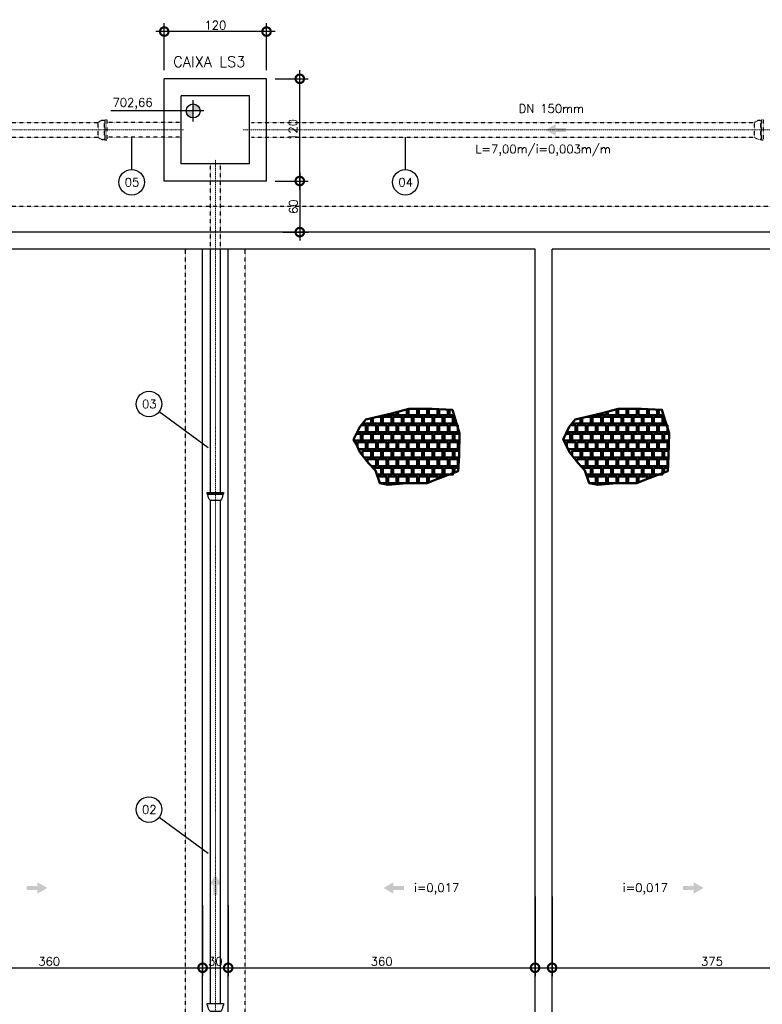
# Model space of a CAD drawing. Header units: millimetres. Extents: x 6229 to 11806, y 8925 to 11505.
# Tile 6 of 12: x 7752 to 8623, y 10229 to 11385. Entities that reach past the tile are written whole.
import ezdxf
from ezdxf.enums import TextEntityAlignment as Align

# ---------------------------------------------------------------- set-up
doc = ezdxf.new("R2010")
doc.units = ezdxf.units.MM
doc.header["$LTSCALE"] = 0.1
doc.header["$MEASUREMENT"] = 0
for name, pattern in [('DASHDOT', [25.4, 12.7, -6.35, 0, -6.35]), ('DASHED', [0.75, 0.5, -0.25]), ('HIDDEN', [9.525, 6.35, -3.175])]:
    doc.linetypes.add(name, pattern=pattern)
doc.layers.get('Defpoints').update_dxf_attribs({"color": 200})
for name, color, linetype, lineweight in [('BAR-EIXOS', 7, 'DASHDOT', 20), ('BAR-PECAS', 2, 'Continuous', 30), ('PAREDE4', 3, 'Continuous', 50)]:
    doc.layers.add(name, color=color, linetype=linetype, lineweight=lineweight)
for name, color, linetype in [('COTAS', 16, 'Continuous'), ('DIM', 7, 'Continuous'), ('ELEVAÇÃO', 2, 'Continuous'), ('ESTRUTURA', 6, 'Continuous'), ('LAYER1', 255, 'Continuous'), ('LIMHATRA', 2, 'HIDDEN'), ('RELAÇÀO', 2, 'Continuous'), ('TEXTO', 2, 'Continuous')]:
    doc.layers.add(name, color=color, linetype=linetype)
doc.styles.add('ROMANS', font='ROMANS.shx')
doc.dimstyles.new('DIM50', dxfattribs={"dimscale": 0, "dimtxt": 10, "dimasz": 20, "dimexe": 10, "dimexo": 10, "dimgap": 2.5, "dimtad": 1, "dimdec": 0, "dimtxsty": 'ROMANS', "dimblk": 'ARCHTICK', "dimblk1": 'DOTSMALL', "dimblk2": 'DOTSMALL', "dimsah": 1, "dimcen": 2.5, "dimdle": 10, "dimclrd": 7, "dimclre": 7, "dimclrt": 2, "dimazin": 0, "dimtfac": 1, "dimtdec": 0, "dimtmove": 2, "dimatfit": 3, "dimldrblk": 'ARCHTICK', "dimfxl": 0, "dimarcsym": 0})

# ---------------------------------------------------------------- blocks, each defined once
blk = doc.blocks.new('_DOTSMALL')
at = {"color": 0, "linetype": 'ByBlock', "const_width": 0.5}
blk.add_lwpolyline([(-0.0625, 0, 1), (0.0625, 0, 1)], format="xyb", close=True, dxfattribs=at)
blk = doc.blocks.new('*D27')
at = {"layer": 'Defpoints', "color": 0}
for p in [(8041.7, 11315.7), (8080.7, 11315.7), (8041.7, 11195.7)]:
    blk.add_point(p, dxfattribs=at)
at = {"layer": 'DIM', "color": 7, "lineweight": -2}
for p, q in [((8080.7, 11185.7), (8080.7, 11325.7)), ((8051.7, 11315.7), (8090.7, 11315.7)), ((8051.7, 11195.7), (8090.7, 11195.7))]:
    blk.add_line(p, q, dxfattribs=at)
at = {"layer": 'DIM', "color": 7, "lineweight": -2, "xscale": 20, "yscale": 20, "zscale": 20}
for p, rotation in [((8080.7, 11315.7), 90), ((8080.7, 11195.7), 270)]:
    blk.add_blockref('_DOTSMALL', p, dxfattribs=dict(at, rotation=rotation))
at = {"layer": 'DIM', "color": 2, "insert": (8072.7, 11255.7), "char_height": 10, "attachment_point": 5, "rotation": 90, "style": 'ROMANS'}
blk.add_mtext('120', dxfattribs=at)
blk = doc.blocks.new('_ArchTick')
at = {"layer": 'COTAS', "color": 0, "const_width": 0.15}
blk.add_lwpolyline([(-0.5, -0.5), (0.5, 0.5)], dxfattribs=at)
blk = doc.blocks.new('*D28')
at = {"layer": 'Defpoints', "color": 0}
for p in [(7921.7, 11371.1), (7921.7, 11315.7), (8041.7, 11315.7)]:
    blk.add_point(p, dxfattribs=at)
at = {"layer": 'DIM', "color": 7, "lineweight": -2}
for p, q in [((7921.7, 11325.7), (7921.7, 11381.1)), ((8041.7, 11325.7), (8041.7, 11381.1)), ((8051.7, 11371.1), (7911.7, 11371.1))]:
    blk.add_line(p, q, dxfattribs=at)
at = {"layer": 'DIM', "color": 7, "lineweight": -2, "xscale": 20, "yscale": 20, "zscale": 20, "rotation": 180}
blk.add_blockref('_DOTSMALL', (7921.7, 11371.1), dxfattribs=at)
at = {"layer": 'DIM', "color": 7, "lineweight": -2, "xscale": 20, "yscale": 20, "zscale": 20}
blk.add_blockref('_DOTSMALL', (8041.7, 11371.1), dxfattribs=at)
at = {"layer": 'DIM', "color": 2, "insert": (7981.7, 11378.6), "char_height": 10, "attachment_point": 5, "style": 'ROMANS'}
blk.add_mtext('120', dxfattribs=at)
blk = doc.blocks.new('*D29')
at = {"layer": 'Defpoints', "color": 0}
for p in [(8041.7, 11195.7), (8050.7, 11135.7), (8080.7, 11135.7)]:
    blk.add_point(p, dxfattribs=at)
at = {"layer": 'DIM', "color": 7, "lineweight": -2}
for p, q in [((8080.7, 11205.7), (8080.7, 11125.7)), ((8051.7, 11195.7), (8090.7, 11195.7)), ((8060.7, 11135.7), (8090.7, 11135.7))]:
    blk.add_line(p, q, dxfattribs=at)
at = {"layer": 'DIM', "color": 7, "lineweight": -2, "xscale": 20, "yscale": 20, "zscale": 20}
for p, rotation in [((8080.7, 11195.7), 90), ((8080.7, 11135.7), 270)]:
    blk.add_blockref('_DOTSMALL', p, dxfattribs=dict(at, rotation=rotation))
at = {"layer": 'DIM', "color": 2, "insert": (8073.2, 11165.7), "char_height": 10, "attachment_point": 5, "rotation": 90, "style": 'ROMANS'}
blk.add_mtext('60', dxfattribs=at)
blk = doc.blocks.new('*D37')
at = {"layer": 'Defpoints', "color": 0}
for p in [(8376.7, 10365.7), (8751.7, 10365.7), (8751.7, 10272.1)]:
    blk.add_point(p, dxfattribs=at)
at = {"layer": 'DIM', "color": 7, "lineweight": -2}
for p, q in [((8376.7, 10355.7), (8376.7, 10262.1)), ((8751.7, 10355.7), (8751.7, 10262.1)), ((8366.7, 10272.1), (8761.7, 10272.1))]:
    blk.add_line(p, q, dxfattribs=at)
at = {"layer": 'DIM', "color": 7, "lineweight": -2, "xscale": 20, "yscale": 20, "zscale": 20, "rotation": 180}
blk.add_blockref('_DOTSMALL', (8376.7, 10272.1), dxfattribs=at)
at = {"layer": 'DIM', "color": 7, "lineweight": -2, "xscale": 20, "yscale": 20, "zscale": 20}
blk.add_blockref('_DOTSMALL', (8751.7, 10272.1), dxfattribs=at)
at = {"layer": 'DIM', "color": 2, "insert": (8564.2, 10279.6), "char_height": 10, "attachment_point": 5, "style": 'ROMANS'}
blk.add_mtext('375', dxfattribs=at)
blk = doc.blocks.new('*D63')
at = {"layer": 'Defpoints', "color": 0}
for p in [(7606.7, 10365.7), (7966.7, 10345.7), (7966.7, 10272.1)]:
    blk.add_point(p, dxfattribs=at)
at = {"layer": 'DIM', "color": 7, "lineweight": -2}
for p, q in [((7606.7, 10355.7), (7606.7, 10262.1)), ((7966.7, 10335.7), (7966.7, 10262.1)), ((7596.7, 10272.1), (7976.7, 10272.1))]:
    blk.add_line(p, q, dxfattribs=at)
at = {"layer": 'DIM', "color": 7, "lineweight": -2, "xscale": 20, "yscale": 20, "zscale": 20, "rotation": 180}
blk.add_blockref('_DOTSMALL', (7606.7, 10272.1), dxfattribs=at)
at = {"layer": 'DIM', "color": 7, "lineweight": -2, "xscale": 20, "yscale": 20, "zscale": 20}
blk.add_blockref('_DOTSMALL', (7966.7, 10272.1), dxfattribs=at)
at = {"layer": 'DIM', "color": 2, "insert": (7786.7, 10279.6), "char_height": 10, "attachment_point": 5, "style": 'ROMANS'}
blk.add_mtext('360', dxfattribs=at)
blk = doc.blocks.new('*D64')
at = {"layer": 'Defpoints', "color": 0}
for p in [(8356.7, 10365.7), (7996.7, 10345.7), (8356.7, 10272.1)]:
    blk.add_point(p, dxfattribs=at)
at = {"layer": 'DIM', "color": 7, "lineweight": -2}
for p, q in [((8356.7, 10355.7), (8356.7, 10262.1)), ((7996.7, 10335.7), (7996.7, 10262.1)), ((7986.7, 10272.1), (8366.7, 10272.1))]:
    blk.add_line(p, q, dxfattribs=at)
at = {"layer": 'DIM', "color": 7, "lineweight": -2, "xscale": 20, "yscale": 20, "zscale": 20, "rotation": 180}
blk.add_blockref('_DOTSMALL', (7996.7, 10272.1), dxfattribs=at)
at = {"layer": 'DIM', "color": 7, "lineweight": -2, "xscale": 20, "yscale": 20, "zscale": 20}
blk.add_blockref('_DOTSMALL', (8356.7, 10272.1), dxfattribs=at)
at = {"layer": 'DIM', "color": 2, "insert": (8176.7, 10279.6), "char_height": 10, "attachment_point": 5, "style": 'ROMANS'}
blk.add_mtext('360', dxfattribs=at)
blk = doc.blocks.new('*D65')
at = {"layer": 'Defpoints', "color": 0}
for p in [(7966.7, 10355.7), (7996.7, 10355.7), (7996.7, 10272.1)]:
    blk.add_point(p, dxfattribs=at)
at = {"layer": 'DIM', "color": 7, "lineweight": -2}
for p, q in [((7966.7, 10345.7), (7966.7, 10262.1)), ((7996.7, 10345.7), (7996.7, 10262.1)), ((7956.7, 10272.1), (8006.7, 10272.1))]:
    blk.add_line(p, q, dxfattribs=at)
at = {"layer": 'DIM', "color": 7, "lineweight": -2, "xscale": 20, "yscale": 20, "zscale": 20, "rotation": 180}
blk.add_blockref('_DOTSMALL', (7966.7, 10272.1), dxfattribs=at)
at = {"layer": 'DIM', "color": 7, "lineweight": -2, "xscale": 20, "yscale": 20, "zscale": 20}
blk.add_blockref('_DOTSMALL', (7996.7, 10272.1), dxfattribs=at)
at = {"layer": 'DIM', "color": 2, "insert": (7981.7, 10279.6), "char_height": 10, "attachment_point": 5, "style": 'ROMANS'}
blk.add_mtext('30', dxfattribs=at)

msp = doc.modelspace()

# ---------------------------------------------------------------- hatches: boundary and pattern name
at = {"linetype": 'Continuous'}
for points in [[(8380.8, 11258.1), (8380.8, 11262.4), (8369, 11255.7), (8380.8, 11248.9), (8380.8, 11253.3), (8393.1, 11253.3), (8393.1, 11258.1)], [(7984.1, 10369.7), (7988.5, 10369.7), (7981.7, 10381.5), (7975, 10369.7), (7979.3, 10369.7), (7979.3, 10357.4), (7984.1, 10357.4)], [(7772.7, 10368.2), (7772.7, 10372.6), (7784.5, 10365.8), (7772.7, 10359), (7772.7, 10363.4), (7760.4, 10363.4), (7760.4, 10368.2)], [(8190.6, 10368.2), (8190.6, 10372.6), (8178.9, 10365.8), (8190.6, 10359), (8190.6, 10363.4), (8202.9, 10363.4), (8202.9, 10368.2)], [(8542.7, 10368.2), (8542.7, 10372.6), (8554.5, 10365.8), (8542.7, 10359), (8542.7, 10363.4), (8530.4, 10363.4), (8530.4, 10368.2)]]:
    msp.add_hatch(color=7, dxfattribs=at).paths.add_polyline_path(points)
at = {"layer": 'ELEVAÇÃO'}
h = msp.add_hatch(color=256, dxfattribs=at)
h.paths.add_polyline_path([(7955.7, 11286.1), (7955.7, 11277.9), (7963.9, 11277.9, 0.414214)])
h.paths.add_polyline_path([(7955.7, 11277.9), (7947.5, 11277.9, 0.414214), (7955.7, 11269.7)])

# ---------------------------------------------------------------- linework, layer by layer
at = {"layer": 'BAR-EIXOS', "ltscale": 0.1}
for p, q in [((7244.2, 11255.7), (7844.2, 11255.7)), ((7944.2, 11255.7), (7844.2, 11255.7)), ((8014.2, 11255.7), (8614.2, 11255.7)), ((8714.2, 11255.7), (8614.2, 11255.7)), ((7981.7, 10820.7), (7981.7, 11220.7)), ((7981.7, 10220.7), (7981.7, 10820.7))]:
    msp.add_line(p, q, dxfattribs=at)
at = {"layer": 'BAR-PECAS', "linetype": 'DASHED', "ltscale": 0.5}
for p, q in [((7254.2, 11264.2), (7844.2, 11264.2)), ((7941.7, 11264.2), (7854.2, 11264.2)), ((8024.2, 11264.2), (8614.2, 11264.2)), ((7254.2, 11247.2), (7844.2, 11247.2)), ((7941.7, 11247.2), (7854.2, 11247.2)), ((8024.2, 11247.2), (8614.2, 11247.2))]:
    msp.add_line(p, q, dxfattribs=at)
at = {"layer": 'BAR-PECAS', "linetype": 'DASHED'}
for p, q in [((7851.5, 11244.4), (7851.5, 11266.9)), ((7852.4, 11243.5), (7852.4, 11267.8)), ((8621.5, 11244.4), (8621.5, 11266.9)), ((8622.4, 11243.5), (8622.4, 11267.8)), ((7975.8, 11115.7), (7975.8, 11215.7)), ((7987.6, 11115.7), (7987.6, 11215.7))]:
    msp.add_line(p, q, dxfattribs=at)
at = {"layer": 'BAR-PECAS'}
for p, q in [((7975.8, 10830.1), (7975.8, 11115.7)), ((7987.6, 10830.1), (7987.6, 11115.7)), ((7991.1, 10828.3), (7972.2, 10828.3)), ((7990.3, 10827.5), (7973, 10827.5)), ((7975.8, 10230.1), (7975.8, 10820.7)), ((7987.6, 10230.1), (7987.6, 10820.7))]:
    msp.add_line(p, q, dxfattribs=at)
at = {"layer": 'BAR-PECAS', "linetype": 'DASHED'}
for points in [[(7844.2, 11264.2, -0.214214), (7851.5, 11266.9), (7852.4, 11267.8), (7854.2, 11267.8), (7854.2, 11243.5), (7852.4, 11243.5), (7851.5, 11244.4, -0.214214), (7844.2, 11247.2)], [(8614.2, 11264.2, -0.214214), (8621.5, 11266.9), (8622.4, 11267.8), (8624.2, 11267.8), (8624.2, 11243.5), (8622.4, 11243.5), (8621.5, 11244.4, -0.214214), (8614.2, 11247.2)]]:
    msp.add_lwpolyline(points, format="xyb", close=True, dxfattribs=at)
at = {"layer": 'BAR-PECAS'}
for points in [[(7975.8, 10820.7, -0.214214), (7973, 10827.5), (7972.2, 10828.3), (7972.2, 10830.1), (7991.1, 10830.1), (7991.1, 10828.3), (7990.3, 10827.5, -0.214214), (7987.6, 10820.7)], [(7975.8, 10220.7, -0.214214), (7973, 10227.5), (7972.2, 10228.3), (7972.2, 10230.1), (7991.1, 10230.1), (7991.1, 10228.3), (7990.3, 10227.5, -0.214214), (7987.6, 10220.7)]]:
    msp.add_lwpolyline(points, format="xyb", close=True, dxfattribs=at)
at = {"layer": 'ELEVAÇÃO', "color": 3, "linetype": 'Continuous'}
for p, q in [((7955.7, 11265.4), (7955.7, 11290.4)), ((7968.2, 11277.9), (7858.9, 11277.9))]:
    msp.add_line(p, q, dxfattribs=at)
msp.add_circle((7955.7, 11277.9), 8.2, dxfattribs=at)
at = {"layer": 'ESTRUTURA'}
for p, q in [((8041.7, 11315.7), (7921.7, 11315.7)), ((7921.7, 11195.7), (7921.7, 11315.7)), ((8041.7, 11195.7), (8041.7, 11315.7)), ((8021.7, 11295.7), (7941.7, 11295.7)), ((7941.7, 11215.7), (7941.7, 11295.7)), ((8021.7, 11215.7), (8021.7, 11295.7)), ((8021.7, 11215.7), (7941.7, 11215.7)), ((8041.7, 11195.7), (7921.7, 11195.7)), ((9916.7, 11135.7), (6816.7, 11135.7)), ((8356.7, 11115.7), (7606.7, 11115.7)), ((8356.7, 9615.7), (8356.7, 11115.7)), ((8376.7, 9615.7), (8376.7, 11115.7)), ((9126.7, 11115.7), (8376.7, 11115.7))]:
    msp.add_line(p, q, dxfattribs=at)
at = {"layer": 'ESTRUTURA', "color": 3}
for p, q in [((7966.7, 9665.7), (7966.7, 11115.7)), ((7996.7, 9665.7), (7996.7, 11115.7))]:
    msp.add_line(p, q, dxfattribs=at)
at = {"layer": 'LIMHATRA', "linetype": 'HIDDEN', "ltscale": 0.05}
msp.add_line((9946.7, 11165.7), (6786.7, 11165.7), dxfattribs=at)
at = {"layer": 'LIMHATRA', "color": 3, "linetype": 'HIDDEN', "ltscale": 0.05}
for p, q in [((7946.7, 9615.7), (7946.7, 11115.7)), ((8016.7, 9615.7), (8016.7, 11115.7))]:
    msp.add_line(p, q, dxfattribs=at)
at = {"layer": 'PAREDE4'}
for p, q in [((8158.3, 10901), (8148.3, 10901)), ((8404.1, 10901), (8394.1, 10901))]:
    msp.add_line(p, q, dxfattribs=at)
at = {"layer": 'PAREDE4', "color": 7}
for points in [[(8239.7, 10844.9), (8266.5, 10855), (8267.6, 10873.2), (8268.1, 10899.5), (8259.8, 10927.2), (8235.9, 10928.3), (8208.5, 10928.1), (8188.2, 10922.8), (8158.1, 10915.9), (8151.1, 10907), (8143.9, 10892.1), (8146.8, 10887.2), (8151.3, 10877.2), (8161.4, 10864.5), (8169.5, 10855.8), (8174.5, 10841), (8184.4, 10839.1), (8206.3, 10841), (8230.3, 10841)], [(8485.5, 10844.9), (8512.3, 10855), (8513.4, 10873.2), (8513.9, 10899.5), (8505.6, 10927.2), (8481.7, 10928.3), (8454.3, 10928.1), (8434, 10922.8), (8403.9, 10915.9), (8396.9, 10907), (8389.7, 10892.1), (8392.6, 10887.2), (8397.1, 10877.2), (8407.2, 10864.5), (8415.3, 10855.8), (8420.3, 10841), (8430.2, 10839.1), (8452.1, 10841), (8476.1, 10841)]]:
    msp.add_lwpolyline(points, close=True, dxfattribs=at)
at = {"layer": 'PAREDE4'}
for points in [[(8184.3, 10921.9), (8184.3, 10921), (8194.3, 10921), (8194.3, 10924.4)], [(8196.3, 10925), (8196.3, 10921), (8206.3, 10921), (8206.3, 10927.6)], [(8208.3, 10928.1), (8208.3, 10921), (8218.3, 10921), (8218.3, 10928.2)], [(8220.3, 10928.2), (8220.3, 10921), (8230.3, 10921), (8230.3, 10928.3)], [(8232.3, 10928.3), (8232.3, 10921), (8242.3, 10921), (8242.3, 10928)], [(8244.3, 10927.9), (8244.3, 10921), (8254.3, 10921), (8254.3, 10927.5)], [(8256.3, 10927.4), (8256.3, 10921), (8261.6, 10921)], [(8430.1, 10921.9), (8430.1, 10921), (8440.1, 10921), (8440.1, 10924.4)], [(8442.1, 10925), (8442.1, 10921), (8452.1, 10921), (8452.1, 10927.6)], [(8454.1, 10928.1), (8454.1, 10921), (8464.1, 10921), (8464.1, 10928.2)], [(8466.1, 10928.2), (8466.1, 10921), (8476.1, 10921), (8476.1, 10928.3)], [(8478.1, 10928.3), (8478.1, 10921), (8488.1, 10921), (8488.1, 10928)], [(8490.1, 10927.9), (8490.1, 10921), (8500.1, 10921), (8500.1, 10927.5)], [(8502.1, 10927.4), (8502.1, 10921), (8507.4, 10921)], [(8154.3, 10911.1), (8154.3, 10911), (8164.3, 10911), (8164.3, 10917.3)], [(8166.3, 10917.8), (8166.3, 10911), (8176.3, 10911), (8176.3, 10919), (8171.7, 10919)], [(8178.3, 10919), (8178.3, 10911), (8188.3, 10911), (8188.3, 10919), (8178.3, 10919)], [(8190.3, 10919), (8190.3, 10911), (8200.3, 10911), (8200.3, 10919), (8190.3, 10919)], [(8202.3, 10919), (8202.3, 10911), (8212.3, 10911), (8212.3, 10919), (8202.3, 10919)], [(8214.3, 10919), (8214.3, 10911), (8224.3, 10911), (8224.3, 10919), (8214.3, 10919)], [(8226.3, 10919), (8226.3, 10911), (8236.3, 10911), (8236.3, 10919), (8226.3, 10919)], [(8238.3, 10919), (8238.3, 10911), (8248.3, 10911), (8248.3, 10919), (8238.3, 10919)], [(8250.3, 10919), (8250.3, 10911), (8260.3, 10911), (8260.3, 10919), (8250.3, 10919)], [(8262.3, 10919), (8262.3, 10911), (8264.6, 10911)], [(8400.1, 10911.1), (8400.1, 10911), (8410.1, 10911), (8410.1, 10917.3)], [(8412.1, 10917.8), (8412.1, 10911), (8422.1, 10911), (8422.1, 10919), (8417.5, 10919)], [(8424.1, 10919), (8424.1, 10911), (8434.1, 10911), (8434.1, 10919), (8424.1, 10919)], [(8436.1, 10919), (8436.1, 10911), (8446.1, 10911), (8446.1, 10919), (8436.1, 10919)], [(8448.1, 10919), (8448.1, 10911), (8458.1, 10911), (8458.1, 10919), (8448.1, 10919)], [(8460.1, 10919), (8460.1, 10911), (8470.1, 10911), (8470.1, 10919), (8460.1, 10919)], [(8472.1, 10919), (8472.1, 10911), (8482.1, 10911), (8482.1, 10919), (8472.1, 10919)], [(8484.1, 10919), (8484.1, 10911), (8494.1, 10911), (8494.1, 10919), (8484.1, 10919)], [(8496.1, 10919), (8496.1, 10911), (8506.1, 10911), (8506.1, 10919), (8496.1, 10919)], [(8508.1, 10919), (8508.1, 10911), (8510.4, 10911)], [(8148.3, 10901.3), (8148.3, 10901), (8158.3, 10901), (8158.3, 10909), (8152.6, 10909)], [(8160.3, 10909), (8160.3, 10901), (8170.3, 10901), (8170.3, 10909), (8160.3, 10909)], [(8172.3, 10909), (8172.3, 10901), (8182.3, 10901), (8182.3, 10909), (8172.3, 10909)], [(8184.3, 10909), (8184.3, 10901), (8194.3, 10901), (8194.3, 10909), (8184.3, 10909)], [(8196.3, 10909), (8196.3, 10901), (8206.3, 10901), (8206.3, 10909), (8196.3, 10909)], [(8208.3, 10909), (8208.3, 10901), (8218.3, 10901), (8218.3, 10909), (8208.3, 10909)], [(8220.3, 10909), (8220.3, 10901), (8230.3, 10901), (8230.3, 10909), (8220.3, 10909)], [(8232.3, 10909), (8232.3, 10901), (8242.3, 10901), (8242.3, 10909), (8232.3, 10909)], [(8244.3, 10909), (8244.3, 10901), (8254.3, 10901), (8254.3, 10909), (8244.3, 10909)], [(8256.3, 10909), (8256.3, 10901), (8266.3, 10901), (8266.3, 10909), (8256.3, 10909)], [(8394.1, 10901.3), (8394.1, 10901), (8404.1, 10901), (8404.1, 10909), (8398.4, 10909)], [(8406.1, 10909), (8406.1, 10901), (8416.1, 10901), (8416.1, 10909), (8406.1, 10909)], [(8418.1, 10909), (8418.1, 10901), (8428.1, 10901), (8428.1, 10909), (8418.1, 10909)], [(8430.1, 10909), (8430.1, 10901), (8440.1, 10901), (8440.1, 10909), (8430.1, 10909)], [(8442.1, 10909), (8442.1, 10901), (8452.1, 10901), (8452.1, 10909), (8442.1, 10909)], [(8454.1, 10909), (8454.1, 10901), (8464.1, 10901), (8464.1, 10909), (8454.1, 10909)], [(8466.1, 10909), (8466.1, 10901), (8476.1, 10901), (8476.1, 10909), (8466.1, 10909)], [(8478.1, 10909), (8478.1, 10901), (8488.1, 10901), (8488.1, 10909), (8478.1, 10909)], [(8490.1, 10909), (8490.1, 10901), (8500.1, 10901), (8500.1, 10909), (8490.1, 10909)], [(8502.1, 10909), (8502.1, 10901), (8512.1, 10901), (8512.1, 10909), (8502.1, 10909)], [(8144.5, 10891), (8152.3, 10891), (8152.3, 10899), (8147.2, 10899)], [(8148.3, 10889), (8148.3, 10883.9)], [(8149.6, 10881), (8158.3, 10881), (8158.3, 10889), (8148.3, 10889)], [(8154.3, 10899), (8154.3, 10891), (8164.3, 10891), (8164.3, 10899), (8154.3, 10899)], [(8160.3, 10889), (8160.3, 10881), (8170.3, 10881), (8170.3, 10889), (8160.3, 10889)], [(8166.3, 10899), (8166.3, 10891), (8176.3, 10891), (8176.3, 10899), (8166.3, 10899)], [(8172.3, 10889), (8172.3, 10881), (8182.3, 10881), (8182.3, 10889), (8172.3, 10889)], [(8178.3, 10899), (8178.3, 10891), (8188.3, 10891), (8188.3, 10899), (8178.3, 10899)], [(8184.3, 10889), (8184.3, 10881), (8194.3, 10881), (8194.3, 10889), (8184.3, 10889)], [(8190.3, 10899), (8190.3, 10891), (8200.3, 10891), (8200.3, 10899), (8190.3, 10899)], [(8196.3, 10889), (8196.3, 10881), (8206.3, 10881), (8206.3, 10889), (8196.3, 10889)], [(8202.3, 10899), (8202.3, 10891), (8212.3, 10891), (8212.3, 10899), (8202.3, 10899)], [(8208.3, 10889), (8208.3, 10881), (8218.3, 10881), (8218.3, 10889), (8208.3, 10889)], [(8214.3, 10899), (8214.3, 10891), (8224.3, 10891), (8224.3, 10899), (8214.3, 10899)], [(8220.3, 10889), (8220.3, 10881), (8230.3, 10881), (8230.3, 10889), (8220.3, 10889)], [(8226.3, 10899), (8226.3, 10891), (8236.3, 10891), (8236.3, 10899), (8226.3, 10899)], [(8232.3, 10889), (8232.3, 10881), (8242.3, 10881), (8242.3, 10889), (8232.3, 10889)], [(8238.3, 10899), (8238.3, 10891), (8248.3, 10891), (8248.3, 10899), (8238.3, 10899)], [(8244.3, 10889), (8244.3, 10881), (8254.3, 10881), (8254.3, 10889), (8244.3, 10889)], [(8250.3, 10899), (8250.3, 10891), (8260.3, 10891), (8260.3, 10899), (8250.3, 10899)], [(8256.3, 10889), (8256.3, 10881), (8266.3, 10881), (8266.3, 10889), (8256.3, 10889)], [(8262.3, 10899), (8262.3, 10891), (8267.9, 10891)], [(8268.1, 10899), (8262.3, 10899)], [(8390.3, 10891), (8398.1, 10891), (8398.1, 10899), (8393, 10899)], [(8394.1, 10889), (8394.1, 10883.9)], [(8395.4, 10881), (8404.1, 10881), (8404.1, 10889), (8394.1, 10889)], [(8400.1, 10899), (8400.1, 10891), (8410.1, 10891), (8410.1, 10899), (8400.1, 10899)], [(8406.1, 10889), (8406.1, 10881), (8416.1, 10881), (8416.1, 10889), (8406.1, 10889)], [(8412.1, 10899), (8412.1, 10891), (8422.1, 10891), (8422.1, 10899), (8412.1, 10899)], [(8418.1, 10889), (8418.1, 10881), (8428.1, 10881), (8428.1, 10889), (8418.1, 10889)], [(8424.1, 10899), (8424.1, 10891), (8434.1, 10891), (8434.1, 10899), (8424.1, 10899)], [(8430.1, 10889), (8430.1, 10881), (8440.1, 10881), (8440.1, 10889), (8430.1, 10889)], [(8436.1, 10899), (8436.1, 10891), (8446.1, 10891), (8446.1, 10899), (8436.1, 10899)], [(8442.1, 10889), (8442.1, 10881), (8452.1, 10881), (8452.1, 10889), (8442.1, 10889)], [(8448.1, 10899), (8448.1, 10891), (8458.1, 10891), (8458.1, 10899), (8448.1, 10899)], [(8454.1, 10889), (8454.1, 10881), (8464.1, 10881), (8464.1, 10889), (8454.1, 10889)], [(8460.1, 10899), (8460.1, 10891), (8470.1, 10891), (8470.1, 10899), (8460.1, 10899)], [(8466.1, 10889), (8466.1, 10881), (8476.1, 10881), (8476.1, 10889), (8466.1, 10889)], [(8472.1, 10899), (8472.1, 10891), (8482.1, 10891), (8482.1, 10899), (8472.1, 10899)], [(8478.1, 10889), (8478.1, 10881), (8488.1, 10881), (8488.1, 10889), (8478.1, 10889)], [(8484.1, 10899), (8484.1, 10891), (8494.1, 10891), (8494.1, 10899), (8484.1, 10899)], [(8490.1, 10889), (8490.1, 10881), (8500.1, 10881), (8500.1, 10889), (8490.1, 10889)], [(8496.1, 10899), (8496.1, 10891), (8506.1, 10891), (8506.1, 10899), (8496.1, 10899)], [(8502.1, 10889), (8502.1, 10881), (8512.1, 10881), (8512.1, 10889), (8502.1, 10889)], [(8508.1, 10899), (8508.1, 10891), (8513.7, 10891)], [(8513.9, 10899), (8508.1, 10899)], [(8154.3, 10879), (8154.3, 10873.4)], [(8156.2, 10871), (8164.3, 10871), (8164.3, 10879), (8154.3, 10879)], [(8166.3, 10879), (8166.3, 10871), (8176.3, 10871), (8176.3, 10879), (8166.3, 10879)], [(8178.3, 10879), (8178.3, 10871), (8188.3, 10871), (8188.3, 10879), (8178.3, 10879)], [(8190.3, 10879), (8190.3, 10871), (8200.3, 10871), (8200.3, 10879), (8190.3, 10879)], [(8202.3, 10879), (8202.3, 10871), (8212.3, 10871), (8212.3, 10879), (8202.3, 10879)], [(8214.3, 10879), (8214.3, 10871), (8224.3, 10871), (8224.3, 10879), (8214.3, 10879)], [(8226.3, 10879), (8226.3, 10871), (8236.3, 10871), (8236.3, 10879), (8226.3, 10879)], [(8238.3, 10879), (8238.3, 10871), (8248.3, 10871), (8248.3, 10879), (8238.3, 10879)], [(8250.3, 10879), (8250.3, 10871), (8260.3, 10871), (8260.3, 10879), (8250.3, 10879)], [(8262.3, 10879), (8262.3, 10871), (8267.5, 10871)], [(8267.7, 10879), (8262.3, 10879)], [(8400.1, 10879), (8400.1, 10873.4)], [(8402, 10871), (8410.1, 10871), (8410.1, 10879), (8400.1, 10879)], [(8412.1, 10879), (8412.1, 10871), (8422.1, 10871), (8422.1, 10879), (8412.1, 10879)], [(8424.1, 10879), (8424.1, 10871), (8434.1, 10871), (8434.1, 10879), (8424.1, 10879)], [(8436.1, 10879), (8436.1, 10871), (8446.1, 10871), (8446.1, 10879), (8436.1, 10879)], [(8448.1, 10879), (8448.1, 10871), (8458.1, 10871), (8458.1, 10879), (8448.1, 10879)], [(8460.1, 10879), (8460.1, 10871), (8470.1, 10871), (8470.1, 10879), (8460.1, 10879)], [(8472.1, 10879), (8472.1, 10871), (8482.1, 10871), (8482.1, 10879), (8472.1, 10879)], [(8484.1, 10879), (8484.1, 10871), (8494.1, 10871), (8494.1, 10879), (8484.1, 10879)], [(8496.1, 10879), (8496.1, 10871), (8506.1, 10871), (8506.1, 10879), (8496.1, 10879)], [(8508.1, 10879), (8508.1, 10871), (8513.3, 10871)], [(8513.5, 10879), (8508.1, 10879)], [(8160.3, 10869), (8160.3, 10865.9)], [(8164.6, 10861), (8170.3, 10861), (8170.3, 10869), (8160.3, 10869)], [(8172.3, 10869), (8172.3, 10861), (8182.3, 10861), (8182.3, 10869), (8172.3, 10869)], [(8184.3, 10869), (8184.3, 10861), (8194.3, 10861), (8194.3, 10869), (8184.3, 10869)], [(8196.3, 10869), (8196.3, 10861), (8206.3, 10861), (8206.3, 10869), (8196.3, 10869)], [(8208.3, 10869), (8208.3, 10861), (8218.3, 10861), (8218.3, 10869), (8208.3, 10869)], [(8220.3, 10869), (8220.3, 10861), (8230.3, 10861), (8230.3, 10869), (8220.3, 10869)], [(8232.3, 10869), (8232.3, 10861), (8242.3, 10861), (8242.3, 10869), (8232.3, 10869)], [(8244.3, 10869), (8244.3, 10861), (8254.3, 10861), (8254.3, 10869), (8244.3, 10869)], [(8256.3, 10869), (8256.3, 10861), (8266.3, 10861), (8266.3, 10869), (8256.3, 10869)], [(8406.1, 10869), (8406.1, 10865.9)], [(8410.4, 10861), (8416.1, 10861), (8416.1, 10869), (8406.1, 10869)], [(8418.1, 10869), (8418.1, 10861), (8428.1, 10861), (8428.1, 10869), (8418.1, 10869)], [(8430.1, 10869), (8430.1, 10861), (8440.1, 10861), (8440.1, 10869), (8430.1, 10869)], [(8442.1, 10869), (8442.1, 10861), (8452.1, 10861), (8452.1, 10869), (8442.1, 10869)], [(8454.1, 10869), (8454.1, 10861), (8464.1, 10861), (8464.1, 10869), (8454.1, 10869)], [(8466.1, 10869), (8466.1, 10861), (8476.1, 10861), (8476.1, 10869), (8466.1, 10869)], [(8478.1, 10869), (8478.1, 10861), (8488.1, 10861), (8488.1, 10869), (8478.1, 10869)], [(8490.1, 10869), (8490.1, 10861), (8500.1, 10861), (8500.1, 10869), (8490.1, 10869)], [(8502.1, 10869), (8502.1, 10861), (8512.1, 10861), (8512.1, 10869), (8502.1, 10869)], [(8171.1, 10851), (8176.3, 10851), (8176.3, 10859), (8166.3, 10859)], [(8178.3, 10859), (8178.3, 10851), (8188.3, 10851), (8188.3, 10859), (8178.3, 10859)], [(8190.3, 10859), (8190.3, 10851), (8200.3, 10851), (8200.3, 10859), (8190.3, 10859)], [(8202.3, 10859), (8202.3, 10851), (8212.3, 10851), (8212.3, 10859), (8202.3, 10859)], [(8214.3, 10859), (8214.3, 10851), (8224.3, 10851), (8224.3, 10859), (8214.3, 10859)], [(8226.3, 10859), (8226.3, 10851), (8236.3, 10851), (8236.3, 10859), (8226.3, 10859)], [(8238.3, 10859), (8238.3, 10851), (8248.3, 10851), (8248.3, 10859), (8238.3, 10859)], [(8250.3, 10859), (8250.3, 10851), (8260.3, 10851), (8260.3, 10859), (8250.3, 10859)], [(8262.3, 10859), (8262.3, 10853.4)], [(8266.7, 10859), (8262.3, 10859)], [(8416.9, 10851), (8422.1, 10851), (8422.1, 10859), (8412.1, 10859)], [(8424.1, 10859), (8424.1, 10851), (8434.1, 10851), (8434.1, 10859), (8424.1, 10859)], [(8436.1, 10859), (8436.1, 10851), (8446.1, 10851), (8446.1, 10859), (8436.1, 10859)], [(8448.1, 10859), (8448.1, 10851), (8458.1, 10851), (8458.1, 10859), (8448.1, 10859)], [(8460.1, 10859), (8460.1, 10851), (8470.1, 10851), (8470.1, 10859), (8460.1, 10859)], [(8472.1, 10859), (8472.1, 10851), (8482.1, 10851), (8482.1, 10859), (8472.1, 10859)], [(8484.1, 10859), (8484.1, 10851), (8494.1, 10851), (8494.1, 10859), (8484.1, 10859)], [(8496.1, 10859), (8496.1, 10851), (8506.1, 10851), (8506.1, 10859), (8496.1, 10859)], [(8508.1, 10859), (8508.1, 10853.4)], [(8512.5, 10859), (8508.1, 10859)], [(8172.3, 10849), (8172.3, 10847.5)], [(8174.5, 10841), (8182.3, 10841), (8182.3, 10849), (8172.3, 10849)], [(8184.3, 10849), (8184.3, 10841), (8194.3, 10841), (8194.3, 10849), (8184.3, 10849)], [(8196.3, 10849), (8196.3, 10841), (8206.3, 10841), (8206.3, 10849), (8196.3, 10849)], [(8208.3, 10849), (8208.3, 10841), (8218.3, 10841), (8218.3, 10849), (8208.3, 10849)], [(8220.3, 10849), (8220.3, 10841), (8230.3, 10841), (8230.3, 10849), (8220.3, 10849)], [(8232.3, 10849), (8232.3, 10841.9)], [(8242.3, 10845.9), (8242.3, 10849), (8232.3, 10849)], [(8244.3, 10849), (8244.3, 10846.7)], [(8250.5, 10849), (8244.3, 10849)], [(8418.1, 10849), (8418.1, 10847.5)], [(8420.3, 10841), (8428.1, 10841), (8428.1, 10849), (8418.1, 10849)], [(8430.1, 10849), (8430.1, 10841), (8440.1, 10841), (8440.1, 10849), (8430.1, 10849)], [(8442.1, 10849), (8442.1, 10841), (8452.1, 10841), (8452.1, 10849), (8442.1, 10849)], [(8454.1, 10849), (8454.1, 10841), (8464.1, 10841), (8464.1, 10849), (8454.1, 10849)], [(8466.1, 10849), (8466.1, 10841), (8476.1, 10841), (8476.1, 10849), (8466.1, 10849)], [(8478.1, 10849), (8478.1, 10841.9)], [(8488.1, 10845.9), (8488.1, 10849), (8478.1, 10849)], [(8490.1, 10849), (8490.1, 10846.7)], [(8496.3, 10849), (8490.1, 10849)]]:
    msp.add_lwpolyline(points, dxfattribs=at)
at = {"layer": 'RELAÇÀO', "color": 3}
for p, q in [((7883.5, 11209.2), (7883.5, 11247.2)), ((8204.6, 11209.2), (8204.6, 11247.2)), ((7915.8, 10925), (7973.2, 10882.8)), ((7915.8, 10448.9), (7973.2, 10406.7))]:
    msp.add_line(p, q, dxfattribs=at)
for centre in [(7883.5, 11194.2), (8204.6, 11194.2), (7903.8, 10933.9), (7903.8, 10457.8)]:
    msp.add_circle(centre, 15, dxfattribs=at)

# ---------------------------------------------------------------- texts
at = {"layer": 'LAYER1', "color": 3, "linetype": 'ByBlock', "style": 'ROMANS'}
for s, p in [('DN 150mm', (8337.5, 11275.7)), ('L=7,00m/i=0,003m/m', (8286.6, 11228.2))]:
    msp.add_text(s, height=10, dxfattribs=at).set_placement(p)
at = {"layer": 'RELAÇÀO', "style": 'ROMANS'}
for s, p in [('05', (7883.9, 11194.2)), ('04', (8205, 11194.2)), ('03', (7904.1, 10933.9)), ('02', (7904.1, 10457.8))]:
    msp.add_text(s, height=10, dxfattribs=at).set_placement(p, align=Align.MIDDLE)
at = {"layer": 'TEXTO', "color": 4, "lineweight": -3, "style": 'ROMANS'}
msp.add_text('CAIXA LS3', height=12.5, rotation=0, dxfattribs=at).set_placement((7932.2, 11329.5))
at = {"layer": 'TEXTO', "style": 'ROMANS'}
for s, rotation, p in [('702,66', 0, (7861, 11282.9)), ('i=0,017', 0, (8214.7, 10361.1)), ('i=0,017', 360, (8459.6, 10361.1))]:
    msp.add_text(s, height=10, rotation=rotation, dxfattribs=at).set_placement(p)

# ---------------------------------------------------------------- dimensions: what is measured, and where the dimension line sits
at = {"layer": 'DIM'}
for base, p1, p2, angle, picture, middle in [((7921.7, 11371.1), (8041.7, 11315.7), (7921.7, 11315.7), 180, '*D28', (7981.7, 11378.6)), ((8080.7, 11135.7), (8041.7, 11195.7), (8050.7, 11135.7), 270, '*D29', (8073.2, 11165.7))]:
    dim = msp.add_linear_dim(base=base, p1=p1, p2=p2, angle=angle, dimstyle='DIM50', override={"dimscale": 1}, dxfattribs=at)
    dim.commit()
    dim.dimension.update_dxf_attribs({"geometry": picture, "text_midpoint": middle})
dim = msp.add_linear_dim(base=(8080.7, 11315.7), p1=(8041.7, 11195.7), p2=(8041.7, 11315.7), angle=270, dimstyle='DIM50', override={"dimscale": 1}, dxfattribs=at)
dim.commit()
dim.dimension.update_dxf_attribs({"geometry": '*D27', "text_midpoint": (8072.7, 11255.7), "dimtype": 160})
for base, p1, p2, picture, middle in [((7966.7, 10272.1), (7606.7, 10365.7), (7966.7, 10345.7), '*D63', (7786.7, 10279.6)), ((8356.7, 10272.1), (7996.7, 10345.7), (8356.7, 10365.7), '*D64', (8176.7, 10279.6)), ((8751.7, 10272.1), (8376.7, 10365.7), (8751.7, 10365.7), '*D37', (8564.2, 10279.6)), ((7996.7, 10272.1), (7966.7, 10355.7), (7996.7, 10355.7), '*D65', (7981.7, 10279.6))]:
    dim = msp.add_linear_dim(base=base, p1=p1, p2=p2, dimstyle='DIM50', override={"dimscale": 1}, dxfattribs=at)
    dim.commit()
    dim.dimension.update_dxf_attribs({"geometry": picture, "text_midpoint": middle})

doc.saveas('drawing.dxf')
